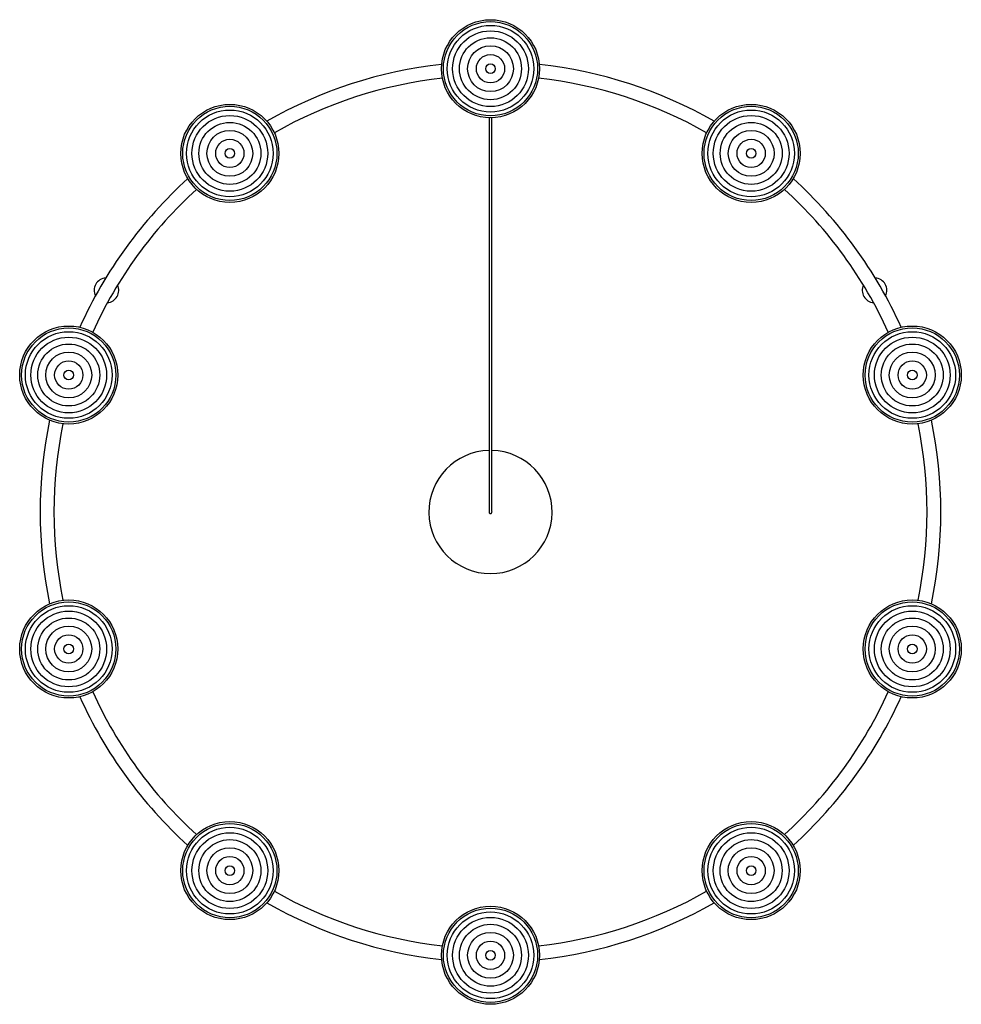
# Paper-space layout '_Inferior' of a CAD drawing. Header units: millimetres. Extents: x -441 to 515, y 414 to 1414.
import ezdxf

# ---------------------------------------------------------------- set-up
doc = ezdxf.new("R2010")
doc.units = ezdxf.units.MM

psp = doc.layouts.new('_Inferior')

# ---------------------------------------------------------------- linework, layer by layer
at = {"color": 7, "linetype": 'Continuous', "lineweight": 25}
for centre, radius in [((36.78, 1364), 49.75), ((36.78, 1364), 47.8), ((36.78, 1364), 43.97), ((36.78, 1364), 38.44), ((36.78, 1364), 31.45), ((36.78, 1364), 23.3), ((36.78, 1364), 14.35), ((36.78, 1364), 4.86), ((-227.72, 1278.06), 49.75), ((-227.72, 1278.06), 47.8), ((-227.72, 1278.06), 43.97), ((301.29, 1278.06), 49.75), ((301.29, 1278.06), 47.8), ((301.29, 1278.06), 43.97), ((-227.72, 1278.06), 38.44), ((-227.72, 1278.06), 31.45), ((301.29, 1278.06), 38.44), ((301.29, 1278.06), 31.45), ((-227.72, 1278.06), 23.3), ((301.29, 1278.06), 23.3), ((-227.72, 1278.06), 14.35), ((301.29, 1278.06), 14.35), ((-227.72, 1278.06), 4.86), ((301.29, 1278.06), 4.86), ((-391.19, 1053.06), 49.75), ((-391.19, 1053.06), 47.8), ((464.76, 1053.06), 49.75), ((464.76, 1053.06), 47.8), ((-391.19, 1053.06), 43.97), ((-391.19, 1053.06), 38.44), ((464.76, 1053.06), 43.97), ((464.76, 1053.06), 38.44), ((-391.19, 1053.06), 31.45), ((464.76, 1053.06), 31.45), ((-391.19, 1053.06), 23.3), ((464.76, 1053.06), 23.3), ((-391.19, 1053.06), 14.35), ((464.76, 1053.06), 14.35), ((-391.19, 1053.06), 4.86), ((464.76, 1053.06), 4.86), ((-391.19, 774.94), 49.75), ((-391.19, 774.94), 47.8), ((464.76, 774.94), 49.75), ((464.76, 774.94), 47.8), ((-391.19, 774.94), 43.97), ((-391.19, 774.94), 38.44), ((464.76, 774.94), 43.97), ((464.76, 774.94), 38.44), ((-391.19, 774.94), 31.45), ((464.76, 774.94), 31.45), ((-391.19, 774.94), 23.3), ((464.76, 774.94), 23.3), ((-391.19, 774.94), 14.35), ((-391.19, 774.94), 4.86), ((464.76, 774.94), 14.35), ((464.76, 774.94), 4.86), ((-227.72, 549.94), 49.75), ((-227.72, 549.94), 47.8), ((-227.72, 549.94), 43.97), ((301.28, 549.94), 49.75), ((301.28, 549.94), 47.8), ((301.28, 549.94), 43.97), ((-227.72, 549.94), 38.44), ((-227.72, 549.94), 31.45), ((301.28, 549.94), 38.44), ((301.28, 549.94), 31.45), ((-227.72, 549.94), 23.3), ((301.28, 549.94), 23.3), ((-227.72, 549.94), 14.35), ((301.28, 549.94), 14.35), ((-227.72, 549.94), 4.86), ((301.28, 549.94), 4.86), ((36.78, 464), 49.75), ((36.78, 464), 47.8), ((36.78, 464), 43.97), ((36.78, 464), 38.44), ((36.78, 464), 31.45), ((36.78, 464), 23.3), ((36.78, 464), 14.35), ((36.78, 464), 4.86)]:
    psp.add_circle(centre, radius, dxfattribs=at)
for centre, radius, start, end in [((36.78, 914), 457, 96.22639, 119.77313), ((36.78, 914), 457, 60.22642, 83.7731), ((36.78, 914), 443, 96.32411, 119.67539), ((36.78, 914), 443, 60.32412, 83.67538), ((36.78, 914), 457, 132.22641, 155.7732), ((36.78, 914), 457, 24.22649, 47.77312), ((36.78, 914), 443, 132.32415, 155.67544), ((36.78, 914), 443, 24.32418, 47.67542), ((-352.93, 1139), 12.5, 93.39903, 206.60097), ((426.49, 1139), 12.5, 333.39903, 86.60097), ((-352.93, 1139), 12.5, 274.71769, 25.28231), ((426.49, 1139), 12.5, 154.71769, 265.28231), ((36.78, 914), 457, 168.22647, 191.77328), ((36.78, 914), 443, 168.32422, 191.67552), ((36.78, 914), 443, 348.32425, 11.67549), ((36.78, 914), 457, 348.22657, 11.77318), ((36.78, 914), 62.5, 91.37999, 88.61953), ((36.78, 914), 443, 204.3243, 227.67559), ((36.78, 914), 443, 312.32433, 335.67557), ((36.78, 914), 457, 204.22655, 227.77334), ((36.78, 914), 457, 312.22663, 335.77326), ((36.78, 914), 443, 240.32436, 263.67563), ((36.78, 914), 443, 276.32437, 299.67562), ((36.78, 914), 457, 240.22661, 263.77336), ((36.78, 914), 457, 276.22664, 299.77333)]:
    psp.add_arc(centre, radius, start, end, dxfattribs=at)
for points, knots in [([(35.28, 914.16), (35.33, 913.83), (35.41, 913.26), (35.91, 912.76), (36.21, 912.58), (36.42, 912.52), (36.47, 912.5), (36.5, 912.5), (36.53, 912.49), (36.55, 912.49), (36.57, 912.49), (36.59, 912.48), (36.63, 912.48), (36.77, 912.47), (36.98, 912.49), (37.41, 912.62), (38.05, 913.06), (38.59, 915.62), (38.17, 914.26), (38.31, 915.86), (38.27, 916.93), (38.28, 918.29), (38.28, 919.67), (38.28, 921.02), (38.28, 922.28), (38.28, 923.45), (38.28, 924.6), (38.28, 925.77), (38.28, 928.47), (38.28, 933.14), (38.28, 940.8), (38.28, 949.8), (38.28, 960), (38.28, 970.22), (38.28, 980.2), (38.28, 989.74), (38.28, 999.02), (38.28, 1007.88), (38.28, 1016.1), (38.28, 1023.96), (38.28, 1031.13), (38.28, 1037.54), (38.28, 1042.91), (38.28, 1047.42), (38.28, 1051.62), (38.28, 1055.46), (38.28, 1059.09), (38.28, 1062.23), (38.28, 1065.19), (38.28, 1068.07), (38.28, 1071.35), (38.28, 1075.19), (38.28, 1079.75), (38.28, 1084.8), (38.28, 1090.25), (38.28, 1095.97), (38.28, 1102.48), (38.28, 1109.85), (38.28, 1118.12), (38.28, 1127.25), (38.28, 1137.23), (38.28, 1148.05), (38.28, 1159.76), (38.28, 1172.34), (38.28, 1185.74), (38.28, 1199.89), (38.28, 1214.65), (38.28, 1229.93), (38.28, 1245.58), (38.28, 1261.48), (38.28, 1273.78), (38.28, 1282.32), (38.28, 1287.35), (38.28, 1292.95), (38.28, 1299.28), (38.28, 1306.39), (38.28, 1311.51), (38.28, 1314.27), (38.28, 1314.37)], [0, 0, 0, 0, 0.002708, 0.004583, 0.005627, 0.005762, 0.005811, 0.00585, 0.00588, 0.005892, 0.005904, 0.00593, 0.005962, 0.006046, 0.006505, 0.00766, 0.009464, 0.011929, 0.021742, 0.03076, 0.039005, 0.046494, 0.053236, 0.059237, 0.064222, 0.068553, 0.072581, 0.076643, 0.08074, 0.099454, 0.118523, 0.141243, 0.163979, 0.186726, 0.207037, 0.227348, 0.247653, 0.267947, 0.288227, 0.308489, 0.332798, 0.357113, 0.381439, 0.405775, 0.430118, 0.462004, 0.493895, 0.525789, 0.548851, 0.571912, 0.594967, 0.618017, 0.641059, 0.664089, 0.682179, 0.700259, 0.71833, 0.736394, 0.754442, 0.772489, 0.79005, 0.807611, 0.82516, 0.842708, 0.86025, 0.877791, 0.895332, 0.912523, 0.929714, 0.946692, 0.963169, 0.9679, 0.972856, 0.978486, 0.984819, 0.99188, 0.999696, 1, 1, 1, 1]), ([(35.28, 1314.3), (35.28, 1312.24), (35.28, 1307.5), (35.28, 1300.47), (35.28, 1293.62), (35.28, 1287.76), (35.28, 1282.7), (35.28, 1277.96), (35.28, 1273.31), (35.28, 1268.64), (35.28, 1259.86), (35.28, 1247.07), (35.28, 1230.66), (35.28, 1214.88), (35.28, 1199.89), (35.28, 1185.74), (35.28, 1172.34), (35.28, 1159.76), (35.28, 1148.05), (35.28, 1137.23), (35.28, 1126.94), (35.28, 1117.29), (35.28, 1108.41), (35.28, 1100.6), (35.28, 1093.78), (35.28, 1087.87), (35.28, 1082.78), (35.28, 1077.85), (35.28, 1073.29), (35.28, 1069.16), (35.28, 1065.66), (35.28, 1062.61), (35.28, 1059.74), (35.28, 1056.86), (35.28, 1053.71), (35.28, 1050.11), (35.28, 1045.84), (35.28, 1041.07), (35.28, 1035.87), (35.28, 1030.35), (35.28, 1024), (35.28, 1016.71), (35.28, 1008.54), (35.28, 999.14), (35.28, 988.6), (35.28, 977.11), (35.28, 965.62), (35.28, 954.43), (35.28, 944.82), (35.28, 936.86), (35.28, 930.5), (35.28, 926.35), (35.28, 923.88), (35.28, 922.6), (35.28, 921.25), (35.28, 919.83), (35.28, 918.41), (35.28, 917.03), (35.28, 915.8), (35.28, 914.75), (35.28, 914.36), (35.28, 914.16)], [0, 0, 0, 0, 0.006163, 0.014135, 0.021225, 0.026979, 0.032043, 0.036827, 0.04166, 0.04654, 0.051465, 0.069408, 0.087635, 0.105864, 0.123618, 0.141372, 0.159128, 0.176889, 0.194651, 0.212425, 0.230199, 0.250125, 0.270057, 0.290002, 0.30996, 0.329926, 0.349903, 0.369888, 0.397378, 0.424878, 0.452385, 0.479895, 0.50604, 0.532184, 0.558325, 0.584462, 0.610592, 0.636712, 0.657228, 0.677735, 0.698239, 0.718747, 0.739272, 0.759811, 0.784473, 0.809144, 0.833813, 0.858474, 0.883122, 0.901182, 0.919175, 0.936645, 0.941155, 0.945803, 0.951202, 0.957405, 0.964418, 0.972098, 0.980577, 0.989869, 1, 1, 1, 1])]:
    psp.add_open_spline(points, degree=3, knots=knots, dxfattribs=at)

doc.saveas('drawing.dxf')
